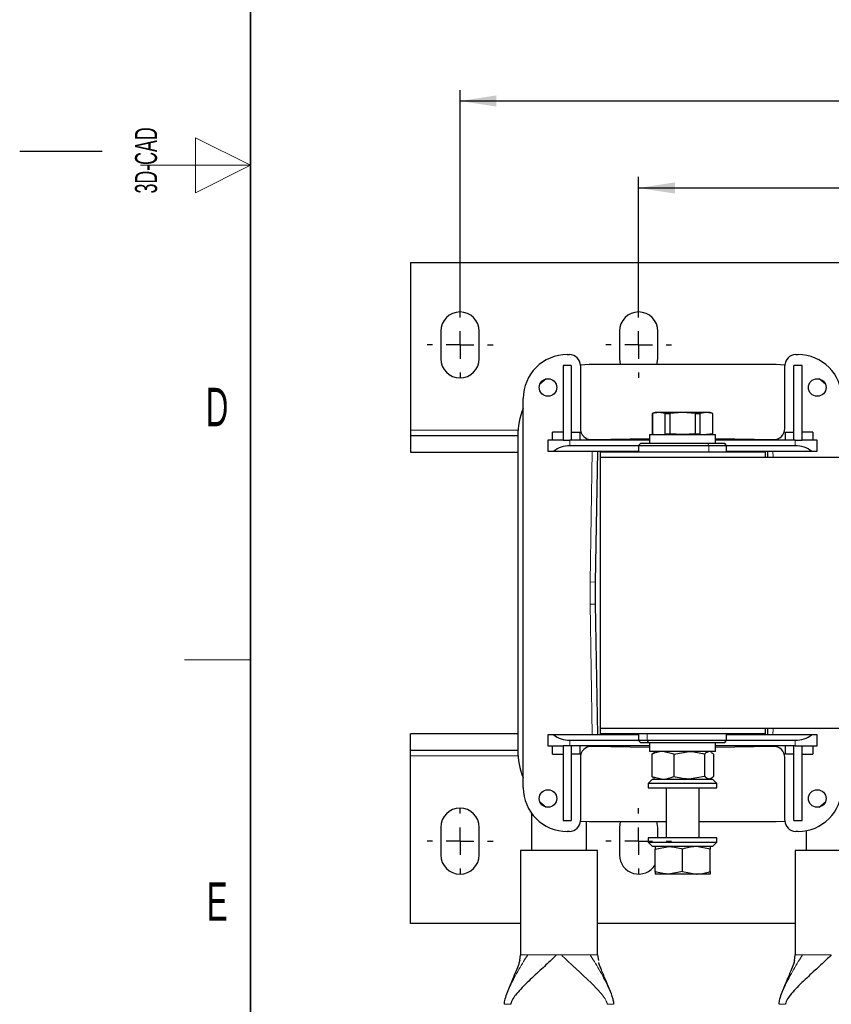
# Model space of a CAD drawing. Header units: millimetres. Extents: x 5 to 418, y 2 to 292.
# Tile 2 of 18: x 5 to 79, y 71 to 160. Entities that reach past the tile are written whole.
import ezdxf

# ---------------------------------------------------------------- set-up
doc = ezdxf.new("R2010")
doc.units = ezdxf.units.MM
doc.layers.add('SLD-0', color=7, linetype='Continuous')
doc.styles.add('SLDTEXTSTYLE0', font='TXT', dxfattribs={"width": 0.605})
doc.dimstyles.new('SLDDIMSTYLE0', dxfattribs={"dimtxt": 3.5, "dimasz": 3.302, "dimexe": 0, "dimexo": 0.0625, "dimgap": 0.875, "dimtad": 1, "dimlfac": 2, "dimrnd": 1e-09, "dimzin": 12, "dimdsep": 46, "dimtxsty": 'SLDTEXTSTYLE0', "dimsah": 1, "dimcen": 0.09, "dimadec": 0, "dimazin": 3, "dimtfac": 1, "dimtofl": 0, "dimtmove": 0, "dimatfit": 3, "dimfxl": 1, "dimfrac": 2, "dimtolj": 1, "dimtzin": 12, "dimarcsym": 0})

# ---------------------------------------------------------------- blocks, each defined once
blk = doc.blocks.new('SW_NOTE_0_2')
at = {"layer": 'SLD-0', "color": 0, "char_height": 2, "attachment_point": 1, "rotation": 90, "style": 'SLDTEXTSTYLE0'}
for s, insert in [('noch Dritten zugänglich gemacht werden, und sie darf durch den Empfänger oder', (0.422, 0)), ('Ohne unsere vorherige Zustimmung darf diese Zeichnung weder vervielfältigt,', (-2.578, 0)), ('Dritte auch nicht in anderer Weise missbräuchlich verwendet werden.', (3.422, 0))]:
    blk.add_mtext(s, dxfattribs=dict(at, insert=insert))
blk = doc.blocks.new('_D_4')
at = {"layer": 'SLD-0'}
for p, q in [((45.067, 133.899), (45.067, 154.099)), ((145.567, 132.149), (145.567, 154.099)), ((45.067, 153.099), (145.567, 153.099))]:
    blk.add_line(p, q, dxfattribs=at)
for points in [[(45.067, 153.099), (48.369, 152.591), (48.369, 153.607)], [(145.567, 153.099), (142.265, 153.607), (142.265, 152.591)]]:
    blk.add_solid(points, dxfattribs=at)
at = {"layer": 'SLD-0', "insert": (91.307, 157.61), "char_height": 3.5, "attachment_point": 1, "style": 'SLDTEXTSTYLE0'}
blk.add_mtext('201', dxfattribs=at)
blk = doc.blocks.new('_D_5')
at = {"layer": 'SLD-0'}
for p, q in [((61.317, 133.899), (61.317, 146.183)), ((129.317, 133.899), (129.317, 146.183)), ((61.317, 145.183), (129.317, 145.183))]:
    blk.add_line(p, q, dxfattribs=at)
for points in [[(61.317, 145.183), (64.619, 144.675), (64.619, 145.691)], [(129.317, 145.183), (126.015, 145.691), (126.015, 144.675)]]:
    blk.add_solid(points, dxfattribs=at)
at = {"layer": 'SLD-0', "insert": (91.307, 149.695), "char_height": 3.5, "attachment_point": 1, "style": 'SLDTEXTSTYLE0'}
blk.add_mtext('136', dxfattribs=at)
blk = doc.blocks.new('SW_CENTERMARKSYMBOL_0')
at = {"layer": 'SLD-0', "color": 0}
for p, q in [((0, 2.5), (0, 3)), ((0, 0), (0, 1.25)), ((-2.5, 0), (-3, 0)), ((0, 0), (-1.25, 0)), ((0, 0), (0, -1.25)), ((0, 0), (1.25, 0)), ((2.5, 0), (3, 0)), ((0, -2.5), (0, -3))]:
    blk.add_line(p, q, dxfattribs=at)
blk = doc.blocks.new('SW_CENTERMARKSYMBOL_1')
at = {"layer": 'SLD-0', "color": 0}
for p, q in [((0, 2.5), (0, 3)), ((0, 0), (0, 1.25)), ((-2.5, 0), (-3, 0)), ((0, 0), (-1.25, 0)), ((0, 0), (0, -1.25)), ((0, 0), (1.25, 0)), ((2.5, 0), (3, 0)), ((0, -2.5), (0, -3))]:
    blk.add_line(p, q, dxfattribs=at)
blk = doc.blocks.new('SW_CENTERMARKSYMBOL_5')
at = {"layer": 'SLD-0', "color": 0}
for p, q in [((0, 2.5), (0, 3)), ((0, 0), (0, 1.25)), ((-2.5, 0), (-3, 0)), ((0, 0), (-1.25, 0)), ((0, 0), (0, -1.25)), ((0, 0), (1.25, 0)), ((2.5, 0), (3, 0)), ((0, -2.5), (0, -3))]:
    blk.add_line(p, q, dxfattribs=at)
blk = doc.blocks.new('SW_CENTERMARKSYMBOL_6')
at = {"layer": 'SLD-0', "color": 0}
for p, q in [((0, 2.5), (0, 3)), ((0, 0), (0, 1.25)), ((-2.5, 0), (-3, 0)), ((0, 0), (-1.25, 0)), ((0, 0), (0, -1.25)), ((0, 0), (1.25, 0)), ((2.5, 0), (3, 0)), ((0, -2.5), (0, -3))]:
    blk.add_line(p, q, dxfattribs=at)

msp = doc.modelspace()

# ---------------------------------------------------------------- linework, layer by layer
at = {"color": 7, "linetype": 'Continuous', "lineweight": 25}
for p, q in [((40.5672, 138.3995), (40.5672, 123.1495)), ((40.5672, 138.3995), (150.0672, 138.3995)), ((43.3172, 132.1495), (43.3172, 129.6495)), ((46.8172, 129.6495), (46.8172, 132.1495)), ((59.5672, 132.1495), (59.5672, 129.6495)), ((63.0672, 129.6495), (63.0672, 132.1495)), ((54.8172, 130.0245), (55.0172, 130.0245)), ((75.6172, 130.0245), (75.8172, 130.0245)), ((54.4422, 129.0245), (54.4422, 122.2245)), ((55.1922, 129.0245), (54.4422, 129.0245)), ((55.1922, 129.0245), (55.1922, 122.2245)), ((56.8172, 129.1245), (56.016, 129.0749)), ((56.0172, 129.0245), (56.0172, 123.2827)), ((73.8172, 129.1245), (56.8172, 129.1245)), ((59.5672, 129.6495), (59.6478, 129.1245)), ((62.9866, 129.1245), (63.0672, 129.6495)), ((74.6185, 129.0749), (73.8172, 129.1245)), ((74.6172, 123.2827), (74.6172, 129.0245)), ((75.4422, 122.2245), (75.4422, 129.0245)), ((76.1922, 129.0245), (75.4422, 129.0245)), ((76.1922, 122.2245), (76.1922, 129.0245)), ((52.8912, 127.8049), (52.3246, 127.3219)), ((78.3099, 127.3219), (77.7432, 127.8049)), ((50.8172, 90.6245), (50.8172, 126.0245)), ((62.8172, 124.7495), (62.5547, 124.673)), ((62.5547, 124.673), (62.5547, 122.8259)), ((62.5645, 124.673), (62.5547, 124.673)), ((63.1522, 124.7495), (62.5645, 124.673)), ((62.5645, 124.673), (62.5645, 122.8259)), ((63.1522, 124.7495), (62.8172, 124.7495)), ((63.7398, 124.673), (63.1522, 124.7495)), ((65.3172, 124.7495), (63.1522, 124.7495)), ((63.7398, 124.673), (64.1419, 124.673)), ((63.7398, 122.8259), (63.7398, 124.673)), ((65.3172, 124.7495), (64.1419, 124.673)), ((64.1419, 124.673), (64.1419, 122.8259)), ((66.4926, 124.673), (65.3172, 124.7495)), ((67.4823, 124.7495), (65.3172, 124.7495)), ((66.4926, 122.8259), (66.4926, 124.673)), ((66.4926, 124.673), (66.8946, 124.673)), ((67.4823, 124.7495), (66.8946, 124.673)), ((66.8946, 124.673), (66.8946, 122.8259)), ((68.07, 124.673), (67.4823, 124.7495)), ((67.8172, 124.7495), (67.4823, 124.7495)), ((68.0797, 124.673), (67.8172, 124.7495)), ((68.07, 122.8259), (68.07, 124.673)), ((68.07, 124.673), (68.0797, 124.673)), ((68.0797, 122.8259), (68.0797, 124.673)), ((40.5672, 123.1495), (40.5672, 122.6495)), ((53.4672, 122.2245), (53.4672, 122.9745)), ((54.4422, 122.9745), (53.4672, 122.9745)), ((55.1922, 122.9745), (55.9672, 122.9745)), ((55.9672, 122.9745), (55.9672, 122.2245)), ((62.3172, 122.7495), (62.3172, 121.9495)), ((62.3172, 122.7495), (68.3172, 122.7495)), ((62.5547, 122.8259), (62.8172, 122.7495)), ((62.5547, 122.8259), (62.5645, 122.8259)), ((63.7398, 122.8259), (64.1419, 122.8259)), ((65.3172, 122.7495), (64.1419, 122.8259)), ((66.4926, 122.8259), (65.3172, 122.7495)), ((66.4926, 122.8259), (66.8946, 122.8259)), ((68.07, 122.8259), (67.4823, 122.7495)), ((67.8172, 122.7495), (68.0797, 122.8259)), ((68.07, 122.8259), (68.0797, 122.8259)), ((68.3172, 121.9495), (68.3172, 122.7495)), ((74.6672, 122.9745), (75.4422, 122.9745)), ((74.6672, 122.2245), (74.6672, 122.9745)), ((77.1672, 122.9745), (76.1922, 122.9745)), ((77.1672, 122.9745), (77.1672, 122.2245)), ((40.5672, 122.6495), (40.5672, 121.1495)), ((40.5672, 122.6495), (50.3173, 122.6495)), ((50.3172, 122.6245), (50.3172, 94.0245)), ((53.0672, 122.2245), (53.0672, 121.2245)), ((54.4422, 122.2245), (53.0672, 122.2245)), ((54.4422, 122.2245), (54.4427, 122.2245)), ((54.4427, 122.2245), (55.0672, 122.2245)), ((62.3172, 122.2245), (55.0672, 122.2245)), ((57.0343, 122.2829), (62.3172, 122.3732)), ((61.5172, 121.9495), (61.3172, 121.7495)), ((61.5172, 121.9495), (67.5821, 121.9495)), ((67.5821, 121.9495), (69.1172, 121.9495)), ((68.3172, 122.3732), (73.6001, 122.2829)), ((75.5672, 122.2245), (68.3172, 122.2245)), ((69.3172, 121.7495), (69.1172, 121.9495)), ((75.5672, 122.2245), (76.1917, 122.2245)), ((76.1917, 122.2245), (76.1922, 122.2245)), ((77.5672, 122.2245), (76.1922, 122.2245)), ((77.5672, 121.2245), (77.5672, 122.2245)), ((40.5672, 121.1495), (50.3172, 121.1495)), ((53.0672, 121.2245), (53.5916, 121.2245)), ((53.5916, 121.2245), (61.3172, 121.2245)), ((61.3172, 121.7245), (55.0672, 121.7245)), ((57.3922, 109.3245), (57.5922, 121.2245)), ((72.8172, 121.1495), (57.8172, 121.1495)), ((57.8172, 121.1495), (57.8172, 120.6495)), ((61.3172, 121.7495), (61.3172, 121.1495)), ((61.3172, 121.7495), (67.7013, 121.7495)), ((67.7013, 121.7495), (69.3172, 121.7495)), ((69.3172, 121.1495), (69.3172, 121.7495)), ((75.5672, 121.7245), (69.3172, 121.7245)), ((69.3172, 121.2245), (77.0429, 121.2245)), ((72.8172, 121.1495), (72.8172, 120.6495)), ((73.0422, 121.2245), (73.0519, 120.6495)), ((77.0429, 121.2245), (77.5672, 121.2245)), ((57.8172, 120.6495), (57.8172, 95.9995)), ((132.8172, 120.6495), (57.8172, 120.6495)), ((57.3922, 107.3245), (57.3922, 109.3245)), ((57.5922, 95.4245), (57.3922, 107.3245)), ((57.8172, 95.9995), (57.8172, 95.4995)), ((132.8172, 95.9995), (57.8172, 95.9995)), ((72.8172, 95.9995), (72.8172, 95.4995)), ((73.0519, 95.9995), (73.0422, 95.4245)), ((50.3172, 95.4995), (40.5672, 95.4995)), ((40.5672, 93.9995), (40.5672, 95.4995)), ((53.0672, 95.4245), (53.0672, 94.4245)), ((53.5916, 95.4245), (53.0672, 95.4245)), ((61.3172, 95.4245), (53.5916, 95.4245)), ((72.8172, 95.4995), (57.8172, 95.4995)), ((61.3172, 95.4995), (61.3172, 94.8995)), ((69.3172, 94.8995), (69.3172, 95.4995)), ((77.0429, 95.4245), (69.3172, 95.4245)), ((77.5672, 95.4245), (77.0429, 95.4245)), ((77.5672, 94.4245), (77.5672, 95.4245)), ((53.0672, 94.4245), (54.4422, 94.4245)), ((53.4672, 93.6745), (53.4672, 94.4245)), ((54.4422, 94.4245), (54.4427, 94.4245)), ((54.4422, 94.4245), (54.4422, 87.6245)), ((55.0672, 94.4245), (54.4427, 94.4245)), ((55.0672, 94.9245), (61.3172, 94.9245)), ((62.3172, 94.4245), (55.0672, 94.4245)), ((55.1922, 94.4245), (55.1922, 87.6245)), ((55.9672, 94.4245), (55.9672, 93.6745)), ((62.3172, 94.2757), (57.0343, 94.366)), ((61.3172, 94.8995), (61.5172, 94.6995)), ((62.0843, 94.8995), (61.3172, 94.8995)), ((62.2459, 94.6995), (61.5172, 94.6995)), ((69.3172, 94.8995), (62.0843, 94.8995)), ((69.1172, 94.6995), (62.2459, 94.6995)), ((62.3172, 94.6995), (62.3172, 93.8995)), ((68.3172, 93.8995), (68.3172, 94.6995)), ((75.5672, 94.4245), (68.3172, 94.4245)), ((73.6001, 94.366), (68.3172, 94.2757)), ((69.1172, 94.6995), (69.3172, 94.8995)), ((69.3172, 94.9245), (75.5672, 94.9245)), ((74.6672, 93.6745), (74.6672, 94.4245)), ((75.4422, 87.6245), (75.4422, 94.4245)), ((75.5672, 94.4245), (76.1917, 94.4245)), ((76.1922, 94.4245), (76.1917, 94.4245)), ((76.1922, 94.4245), (77.5672, 94.4245)), ((76.1922, 87.6245), (76.1922, 94.4245)), ((77.1672, 94.4245), (77.1672, 93.6745)), ((50.3173, 93.9995), (40.5672, 93.9995)), ((40.5672, 93.4995), (40.5672, 93.9995)), ((40.5672, 78.2495), (40.5672, 93.4995)), ((53.4672, 93.6745), (54.4422, 93.6745)), ((55.9672, 93.6745), (55.1922, 93.6745)), ((56.0172, 93.3662), (56.0172, 87.6245)), ((68.3172, 93.8995), (62.3172, 93.8995)), ((62.513, 93.6762), (62.7173, 93.8163)), ((62.513, 93.6762), (62.513, 91.6228)), ((62.8172, 93.8995), (62.7129, 93.8392)), ((64.5084, 93.6762), (63.5107, 93.8995)), ((64.5084, 93.6762), (65.9105, 93.8995)), ((64.5084, 93.6762), (64.5084, 91.6228)), ((67.3127, 93.6762), (67.3127, 91.6228)), ((67.9215, 93.8392), (67.8172, 93.8995)), ((68.1215, 93.6762), (68.1215, 91.6228)), ((74.6172, 87.6245), (74.6172, 93.3662)), ((75.4422, 93.6745), (74.6672, 93.6745)), ((76.1922, 93.6745), (77.1672, 93.6745)), ((62.5922, 91.3995), (62.1922, 90.9995)), ((62.513, 91.6228), (63.5107, 91.3995)), ((62.7173, 91.4826), (62.513, 91.6228)), ((62.5922, 91.3995), (68.0422, 91.3995)), ((62.7129, 91.4597), (62.8172, 91.3995)), ((67.3127, 91.6228), (65.9105, 91.3995)), ((67.8172, 91.3995), (67.9215, 91.4597)), ((68.4422, 90.9995), (68.0422, 91.3995)), ((62.1922, 90.9995), (62.1922, 90.5995)), ((68.4422, 90.9995), (62.1922, 90.9995)), ((62.1922, 90.5995), (68.4422, 90.5995)), ((63.8172, 90.5995), (63.8172, 86.0495)), ((66.8172, 86.0495), (66.8172, 90.5995)), ((68.4422, 90.5995), (68.4422, 90.9995)), ((52.3246, 89.327), (52.8912, 88.8441)), ((77.7432, 88.8441), (78.3099, 89.327)), ((51.5672, 88.2926), (51.5672, 84.8995)), ((43.3172, 86.9995), (43.3172, 84.4995)), ((46.8172, 84.4995), (46.8172, 86.9995)), ((54.4422, 87.6245), (55.1922, 87.6245)), ((56.016, 87.574), (56.8172, 87.5245)), ((56.5672, 84.8995), (56.5672, 87.5293)), ((56.8172, 87.5245), (63.8172, 87.5245)), ((59.6478, 87.5245), (59.5672, 86.9995)), ((59.5672, 86.9995), (59.5672, 84.4995)), ((63.0672, 86.9995), (62.9866, 87.5245)), ((63.0672, 86.0495), (63.0672, 86.9995)), ((66.8172, 87.5245), (73.8172, 87.5245)), ((73.8172, 87.5245), (74.6185, 87.574)), ((75.4422, 87.6245), (76.1922, 87.6245)), ((55.0172, 86.6245), (54.8172, 86.6245)), ((62.1922, 86.0495), (62.1922, 85.6495)), ((68.4422, 86.0495), (62.1922, 86.0495)), ((68.4422, 85.6495), (68.4422, 86.0495)), ((75.8172, 86.6245), (75.6172, 86.6245)), ((76.5672, 86.6954), (76.5672, 84.8995)), ((62.1922, 85.6495), (62.5922, 85.2495)), ((62.1922, 85.6495), (68.4422, 85.6495)), ((68.0422, 85.2495), (62.5922, 85.2495)), ((62.8172, 85.0262), (64.0672, 85.2495)), ((67.8172, 85.0262), (66.5672, 85.2495)), ((68.0422, 85.2495), (68.4422, 85.6495)), ((50.5672, 84.8995), (50.5672, 75.3929)), ((57.5672, 84.8995), (50.5672, 84.8995)), ((57.5672, 75.3929), (57.5672, 84.8995)), ((62.8172, 82.9728), (62.8172, 85.0262)), ((65.3172, 82.9728), (65.3172, 85.0262)), ((67.8172, 82.9728), (67.8172, 85.0262)), ((75.5672, 84.8995), (75.5672, 75.3929)), ((82.5672, 84.8995), (75.5672, 84.8995)), ((64.0672, 82.7495), (62.8172, 82.7495)), ((65.3172, 82.9728), (64.0672, 82.7495)), ((66.5672, 82.7495), (64.0672, 82.7495)), ((65.3172, 82.9728), (66.5672, 82.7495)), ((67.8172, 82.7495), (66.5672, 82.7495)), ((50.5672, 78.2495), (40.5672, 78.2495)), ((75.5672, 78.2495), (57.5672, 78.2495)), ((50.4938, 74.8831), (50.5672, 75.3995)), ((57.5672, 75.3995), (57.6555, 74.8843)), ((75.4938, 74.8831), (75.5672, 75.3995))]:
    msp.add_line(p, q, dxfattribs=at)
at = {"color": 7, "linetype": 'Continuous', "lineweight": 18}
for p, q in [((40.5672, 123.1495), (50.3385, 123.1495)), ((55.0672, 121.7245), (55.0672, 122.2245)), ((67.5821, 121.9495), (67.7013, 121.7495)), ((75.5672, 121.7245), (75.5672, 122.2245)), ((57.0922, 121.2245), (56.8922, 109.3287)), ((67.7013, 121.1495), (67.7013, 121.7495)), ((73.552, 120.6495), (73.5423, 121.2245)), ((56.8922, 109.3287), (56.8922, 107.3203)), ((56.8922, 109.3287), (57.3922, 109.3245)), ((56.8922, 107.3203), (57.0922, 95.4245)), ((73.5423, 95.4245), (73.552, 95.9995)), ((62.0843, 95.4995), (62.0843, 94.8995)), ((55.0672, 94.4245), (55.0672, 94.9245)), ((62.2459, 94.6995), (62.0843, 94.8995)), ((75.5672, 94.4245), (75.5672, 94.9245)), ((50.3385, 93.4995), (40.5672, 93.4995)), ((51.1214, 75.3995), (51.2357, 75.3995)), ((53.8475, 75.3995), (54.287, 75.3995)), ((56.8988, 75.3995), (57.013, 75.3995)), ((76.1214, 75.3995), (76.2357, 75.3995))]:
    msp.add_line(p, q, dxfattribs=at)
at = {"color": 7, "linetype": 'Continuous', "lineweight": 25}
for centre in [(53.0672, 127.0245), (77.5672, 127.0245), (53.0672, 89.6245), (77.5672, 89.6245)]:
    msp.add_circle(centre, 0.8, dxfattribs=at)
for centre, radius, start, end in [((45.0672, 132.1495), 1.75, 0, 180), ((61.3172, 132.1495), 1.75, 0, 180), ((54.8172, 126.0245), 4, 90, 180), ((55.0172, 129.0245), 1, 0, 90), ((75.6172, 129.0245), 1, 90, 180), ((75.8172, 126.0245), 4, 0, 90), ((45.0672, 129.6495), 1.75, 180, 0), ((56.8172, 122.6245), 6.5, 157.380135, 180), ((57.0172, 123.2827), 1, 180, 270.97932), ((73.6172, 123.2827), 1, 269.02068, 0), ((57.0172, 93.3662), 1, 89.02068, 180), ((73.6172, 93.3662), 1, 0, 90.97932), ((56.8172, 94.0245), 6.5, 180, 202.619865), ((54.8172, 90.6245), 4, 180, 270), ((75.8172, 90.6245), 4, 270, 0), ((45.0672, 86.9995), 1.75, 0, 180), ((55.0172, 87.6245), 1, 270, 0), ((75.6172, 87.6245), 1, 180, 270), ((45.0672, 84.4995), 1.75, 180, 0), ((61.3172, 84.4995), 1.75, 180, 328.997281)]:
    msp.add_arc(centre, radius, start, end, dxfattribs=at)
for centre, start_param, end_param in [((55.0672, 120.186), 1.5707963, 2.400628), ((75.5672, 120.186), 0.7409647, 1.5707963), ((55.0672, 96.4629), 3.8825574, 4.712389), ((75.5672, 96.4629), 4.712389, 5.5422206)]:
    msp.add_ellipse(centre, major_axis=(2, 0), ratio=0.7692308, start_param=start_param, end_param=end_param, dxfattribs=at)
at = {"color": 7, "linetype": 'Continuous', "lineweight": 18}
for points, knots in [([(57.3922, 107.3245), (57.3875, 107.3244), (57.3772, 107.3244), (57.3029, 107.3238), (57.2111, 107.3231), (57.12, 107.3223), (57.0117, 107.3213), (56.9328, 107.3206), (56.8922, 107.3203)], [0, 0, 0, 0, 0.1986132, 0.4310034, 0.5604778, 0.6984728, 0.8449824, 1, 1, 1, 1]), ([(49.0672, 70.8995), (49.0696, 70.945), (49.0749, 71.0488), (49.1146, 71.2453), (49.2176, 71.6088), (49.4124, 72.1002), (49.6888, 72.7045), (50.025, 73.3672), (50.4094, 74.0642), (50.8054, 74.7403), (51.1025, 75.1955), (51.2357, 75.3995)], [0, 0, 0, 0, 0.0195663, 0.0445543, 0.0957599, 0.2199213, 0.3573713, 0.5089345, 0.6926125, 0.8623075, 1, 1, 1, 1]), ([(58.4506, 70.8995), (58.4483, 70.9309), (58.4432, 71.0021), (58.4032, 71.1305), (58.2743, 71.4053), (57.9848, 71.7916), (57.5281, 72.3071), (56.9326, 72.9038), (56.2424, 73.5566), (55.5372, 74.2096), (54.8901, 74.8095), (54.4745, 75.2161), (54.287, 75.3995)], [0, 0, 0, 0, 0.0110996, 0.0251122, 0.0544434, 0.1534189, 0.2877984, 0.4431666, 0.623911, 0.7927961, 0.9065374, 1, 1, 1, 1]), ([(59.0672, 70.8995), (59.0649, 70.945), (59.0596, 71.0488), (59.0199, 71.2453), (58.9169, 71.6088), (58.722, 72.1002), (58.4456, 72.7045), (58.1094, 73.3672), (57.725, 74.0642), (57.3291, 74.7403), (57.0319, 75.1955), (56.8988, 75.3995)], [0, 0, 0, 0, 0.0195663, 0.0445543, 0.0957599, 0.2199213, 0.3573713, 0.5089345, 0.6926125, 0.8623075, 1, 1, 1, 1]), ([(74.0672, 70.8995), (74.0696, 70.945), (74.0749, 71.0488), (74.1146, 71.2453), (74.2176, 71.6088), (74.4124, 72.1002), (74.6888, 72.7045), (75.025, 73.3672), (75.4094, 74.0642), (75.8054, 74.7403), (76.1025, 75.1955), (76.2357, 75.3995)], [0, 0, 0, 0, 0.0195663, 0.0445543, 0.0957599, 0.2199213, 0.3573713, 0.5089345, 0.6926125, 0.8623075, 1, 1, 1, 1])]:
    msp.add_open_spline(points, degree=3, knots=knots, dxfattribs=at)
at = {"color": 7, "linetype": 'Continuous', "lineweight": 25}
for points, knots in [([(63.5107, 93.8995), (63.487, 93.8992), (63.1501, 93.8961), (62.8199, 93.7821), (62.513, 93.6762)], [0, 0, 0, 0, 0.0702006, 1, 1, 1, 1]), ([(65.9105, 93.8995), (65.9438, 93.8992), (66.4173, 93.8961), (66.8813, 93.7821), (67.3127, 93.6762)], [0, 0, 0, 0, 0.0702006, 1, 1, 1, 1]), ([(67.3127, 93.6762), (67.4134, 93.7663), (67.5468, 93.8855), (67.6837, 93.8967), (67.7171, 93.8995)], [0, 0, 0, 0, 0.7556342, 1, 1, 1, 1]), ([(67.9179, 93.8108), (67.9561, 93.7991), (68.0252, 93.7778), (68.0917, 93.7076), (68.1215, 93.6762)], [0, 0, 0, 0, 0.551883, 1, 1, 1, 1]), ([(63.5107, 91.3995), (63.5343, 91.3997), (63.8713, 91.4029), (64.2014, 91.5168), (64.5084, 91.6228)], [0, 0, 0, 0, 0.0702006, 1, 1, 1, 1]), ([(65.9105, 91.3995), (65.8773, 91.3997), (65.4038, 91.4029), (64.9398, 91.5168), (64.5084, 91.6228)], [0, 0, 0, 0, 0.0702006, 1, 1, 1, 1]), ([(67.7171, 91.3995), (67.6837, 91.4022), (67.5468, 91.4134), (67.4134, 91.5327), (67.3127, 91.6228)], [0, 0, 0, 0, 0.2443658, 1, 1, 1, 1]), ([(68.1215, 91.6228), (68.0916, 91.5929), (67.9599, 91.4615), (67.823, 91.4265), (67.7171, 91.3995)], [0, 0, 0, 0, 0.2269026, 1, 1, 1, 1]), ([(62.8172, 85.2495), (62.8172, 85.2467), (62.8172, 85.2355), (62.8172, 85.1163), (62.8172, 85.0262)], [0, 0, 0, 0, 0.2443658, 1, 1, 1, 1]), ([(64.0672, 85.2495), (64.0969, 85.2492), (64.519, 85.2461), (64.9326, 85.1321), (65.3172, 85.0262)], [0, 0, 0, 0, 0.0702006, 1, 1, 1, 1]), ([(66.5672, 85.2495), (66.5376, 85.2492), (66.1155, 85.2461), (65.7018, 85.1321), (65.3172, 85.0262)], [0, 0, 0, 0, 0.0702006, 1, 1, 1, 1]), ([(67.8172, 85.2495), (67.8172, 85.2467), (67.8172, 85.2355), (67.8172, 85.1163), (67.8172, 85.0262)], [0, 0, 0, 0, 0.24436583, 1, 1, 1, 1]), ([(64.0672, 82.7495), (64.0376, 82.7497), (63.6155, 82.7529), (63.2018, 82.8668), (62.8172, 82.9728)], [0, 0, 0, 0, 0.0702006, 1, 1, 1, 1]), ([(62.8172, 82.9728), (62.8172, 82.8827), (62.8172, 82.7634), (62.8172, 82.7522), (62.8172, 82.7495)], [0, 0, 0, 0, 0.7556342, 1, 1, 1, 1]), ([(66.5672, 82.7495), (66.5969, 82.7497), (67.019, 82.7529), (67.4326, 82.8668), (67.8172, 82.9728)], [0, 0, 0, 0, 0.0702006, 1, 1, 1, 1]), ([(67.8172, 82.9728), (67.8172, 82.8827), (67.8172, 82.7634), (67.8172, 82.7522), (67.8172, 82.7495)], [0, 0, 0, 0, 0.7556342, 1, 1, 1, 1]), ([(53.8475, 75.3995), (53.6903, 75.2452), (53.3468, 74.908), (52.8532, 74.447), (52.3105, 73.9435), (51.7435, 73.4173), (51.1532, 72.855), (50.6067, 72.3071), (50.1489, 71.7917), (49.8546, 71.3955), (49.7221, 71.1132), (49.6881, 70.977), (49.6852, 70.9238), (49.6839, 70.8995)], [0, 0, 0, 0, 0.07817512, 0.17080517, 0.2771574, 0.41464436, 0.55698126, 0.71230435, 0.84664485, 0.94559162, 0.98127761, 0.99145798, 1, 1, 1, 1]), ([(78.8475, 75.3995), (78.6903, 75.2452), (78.3468, 74.908), (77.8532, 74.447), (77.3105, 73.9435), (76.7435, 73.4173), (76.1532, 72.855), (75.6067, 72.3071), (75.1489, 71.7917), (74.8546, 71.3955), (74.7221, 71.1132), (74.6881, 70.977), (74.6852, 70.9238), (74.6839, 70.8995)], [0, 0, 0, 0, 0.0781751, 0.1708052, 0.2771574, 0.4146444, 0.5569813, 0.7123044, 0.8466449, 0.9455916, 0.9812776, 0.991458, 1, 1, 1, 1]), ([(50.5028, 74.8837), (50.4707, 74.7765), (50.3685, 74.435), (50.1399, 73.8653), (49.7748, 73.0147), (49.4219, 72.1986), (49.178, 71.5083), (49.0969, 71.1737), (49.0714, 71.0096), (49.0685, 70.9344), (49.0672, 70.8995)], [0, 0, 0, 0, 0.0683016, 0.2176176, 0.4254392, 0.7518757, 0.8977864, 0.955479, 0.9793531, 1, 1, 1, 1]), ([(59.0672, 70.8995), (59.0658, 70.9344), (59.0585, 71.1066), (58.9319, 71.5999), (58.671, 72.2918), (58.2866, 73.1853), (57.9639, 73.9366), (57.7586, 74.469), (57.7, 74.6622), (57.6853, 74.7105)], [0, 0, 0, 0, 0.0214564, 0.1059283, 0.3421868, 0.5967274, 0.8713549, 0.9678498, 1, 1, 1, 1]), ([(75.5028, 74.8837), (75.4707, 74.7765), (75.3685, 74.435), (75.1399, 73.8653), (74.7748, 73.0147), (74.4219, 72.1986), (74.178, 71.5083), (74.0969, 71.1737), (74.0714, 71.0096), (74.0685, 70.9344), (74.0672, 70.8995)], [0, 0, 0, 0, 0.0683016, 0.2176176, 0.4254392, 0.7518757, 0.8977864, 0.955479, 0.9793531, 1, 1, 1, 1])]:
    msp.add_open_spline(points, degree=3, knots=knots, dxfattribs=at)
at = {"color": 7, "linetype": 'Continuous', "lineweight": 18}
for points in [[(50.5672, 75.3995), (50.5917, 75.3995), (50.6408, 75.3995), (50.9612, 75.3995), (51.1214, 75.3995)], [(51.2357, 75.3995), (51.3997, 75.3995), (51.7277, 75.3995), (52.3692, 75.3995), (53.082, 75.3995), (53.5923, 75.3995), (53.8475, 75.3995)], [(54.287, 75.3995), (54.5422, 75.3995), (55.0525, 75.3995), (55.7652, 75.3995), (56.4067, 75.3995), (56.7348, 75.3995), (56.8988, 75.3995)], [(57.013, 75.3995), (57.1732, 75.3995), (57.4937, 75.3995), (57.5427, 75.3995), (57.5672, 75.3995)], [(75.5672, 75.3995), (75.5917, 75.3995), (75.6408, 75.3995), (75.9612, 75.3995), (76.1214, 75.3995)], [(76.2357, 75.3995), (76.3997, 75.3995), (76.7277, 75.3995), (77.3692, 75.3995), (78.082, 75.3995), (78.5923, 75.3995), (78.8475, 75.3995)], [(49.6839, 70.8995), (49.6217, 70.8995), (49.4974, 70.8995), (49.3287, 70.8995), (49.1884, 70.8995), (49.1342, 70.8995), (49.1071, 70.8995)], [(59.0273, 70.8995), (59.0002, 70.8995), (58.946, 70.8995), (58.8058, 70.8995), (58.6371, 70.8995), (58.5127, 70.8995), (58.4506, 70.8995)], [(74.6839, 70.8995), (74.6217, 70.8995), (74.4974, 70.8995), (74.3287, 70.8995), (74.1884, 70.8995), (74.1342, 70.8995), (74.1071, 70.8995)]]:
    msp.add_open_spline(points, degree=3, dxfattribs=at)
at = {"layer": 'SLD-0', "lineweight": 35}
msp.add_line((26, 282.5), (26, 12), dxfattribs=at)
at = {"layer": 'SLD-0', "lineweight": 18}
for p, q in [((26, 147.25), (21, 149.75)), ((21, 149.75), (21, 144.75)), ((16, 147.25), (26, 147.25)), ((21, 144.75), (26, 147.25)), ((20, 102.25), (26, 102.25))]:
    msp.add_line(p, q, dxfattribs=at)
at = {"layer": 'SLD-0'}
msp.add_line((12.5, 148.5), (5, 148.5), dxfattribs=at)

# ---------------------------------------------------------------- block references
for name, p in [('SW_CENTERMARKSYMBOL_0', (45.0672, 130.8995)), ('SW_CENTERMARKSYMBOL_1', (61.3172, 130.8995)), ('SW_NOTE_0_2', (11.808, 7.2381)), ('SW_CENTERMARKSYMBOL_6', (45.0672, 85.7495)), ('SW_CENTERMARKSYMBOL_5', (61.3172, 85.7495))]:
    msp.add_blockref(name, p, dxfattribs=at)

# ---------------------------------------------------------------- texts
at = {"layer": 'SLD-0', "insert": (15.4939, 144.6806), "char_height": 2, "attachment_point": 1, "rotation": 90, "style": 'SLDTEXTSTYLE0'}
msp.add_mtext('3D-CAD', dxfattribs=at)
at = {"layer": 'SLD-0', "char_height": 3.5, "attachment_point": 2, "style": 'SLDTEXTSTYLE0'}
for s, insert in [('D', (22.9597, 127.0011)), ('E', (22.9816, 82.0011))]:
    msp.add_mtext(s, dxfattribs=dict(at, insert=insert))

# ---------------------------------------------------------------- dimensions: what is measured, and where the dimension line sits
at = {"layer": 'SLD-0'}
for base, p1, p2, picture, middle in [((145.5672, 153.0986), (45.0672, 133.8995), (145.5672, 132.1495), '_D_4', (95.3172, 153.0986)), ((129.3172, 145.1832), (61.3172, 133.8995), (129.3172, 133.8995), '_D_5', (95.3172, 145.1832))]:
    dim = msp.add_linear_dim(base=base, p1=p1, p2=p2, dimstyle='SLDDIMSTYLE0', dxfattribs=at)
    dim.commit()
    dim.dimension.update_dxf_attribs({"geometry": picture, "text_midpoint": middle, "dimtype": 160})

doc.saveas('drawing.dxf')
